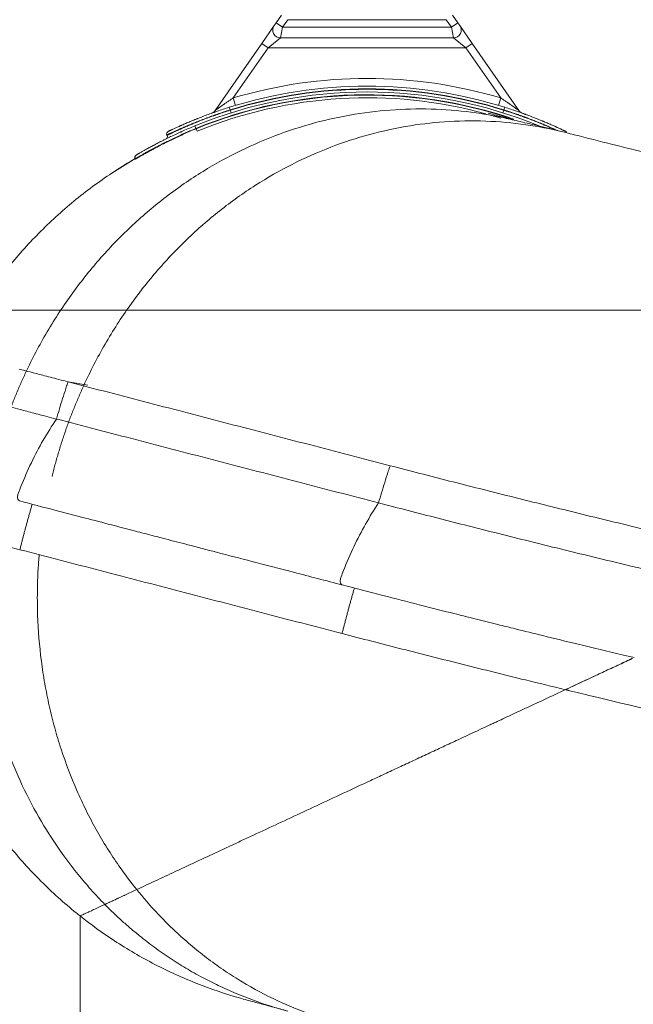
# Model space of a CAD drawing. Header units: millimetres. Extents: x 0 to 594, y 0 to 420.
# Tile 9 of 256: x 93 to 109, y 159 to 185. Entities that reach past the tile are written whole.
import ezdxf

# ---------------------------------------------------------------- set-up
doc = ezdxf.new("R2010")
doc.units = ezdxf.units.MM
doc.layers.add('1', color=7, linetype='Continuous', true_color=0xffffff)
doc.styles.add('Arial', font='txt')
doc.dimstyles.get("Standard").update_dxf_attribs({"dimtxt": 0.18, "dimasz": 0.18, "dimexe": 0.18, "dimexo": 0.0625, "dimgap": 0.09, "dimtad": 0, "dimtih": 1, "dimtoh": 1, "dimdec": 4, "dimzin": 0, "dimdsep": 46, "dimtxsty": 'Standard', "dimcen": 0.09, "dimadec": 0, "dimazin": 0, "dimtfac": 1, "dimtdec": 4, "dimtofl": 0, "dimtmove": 0, "dimatfit": 3, "dimfxl": 0, "dimtolj": 1, "dimtzin": 0, "dimarcsym": 0})

# ---------------------------------------------------------------- blocks, each defined once
blk = doc.blocks.new('_U0')
at = {"layer": '1', "color": 18, "lineweight": 18}
for p, q in [((94.85, 161.639), (94.85, 103.583)), ((318.503, 149.327), (318.503, 103.583)), ((94.85, 105.583), (168.68, 105.583)), ((318.503, 105.583), (244.674, 105.583))]:
    blk.add_line(p, q, dxfattribs=at)
at = {"layer": '1', "color": 18}
for points in [[(94.85, 105.583), (98.35, 106.521), (98.35, 104.646)], [(318.503, 105.583), (315.003, 104.646), (315.003, 106.521)]]:
    blk.add_solid(points, dxfattribs=at)
at = {"layer": '1', "color": 18, "linetype": 'Continuous', "lineweight": 13, "char_height": 3.5, "attachment_point": 7, "line_spacing_factor": 1.047437, "style": 'Arial'}
for s, insert in [('\\fArial|b0|i0;\\W1.0000;4.47', (170.366, 102.955)), ('\\fArial|b0|i0;\\W1.0000;DEFLATED TUBE LENGTH', (183.032, 102.955))]:
    blk.add_mtext(s, dxfattribs=dict(at, insert=insert))
blk = doc.blocks.new('_U10')
at = {"layer": '1', "color": 18, "lineweight": 18}
for p, q in [((202.097, 198.443), (40.244, 198.443)), ((42.244, 198.443), (42.244, 169.913)), ((42.244, 127.437), (42.244, 157.746)), ((257.513, 127.437), (40.244, 127.437))]:
    blk.add_line(p, q, dxfattribs=at)
at = {"layer": '1', "color": 18}
for points in [[(42.244, 198.443), (43.181, 194.943), (41.306, 194.943)], [(42.244, 127.437), (41.306, 130.937), (43.181, 130.937)]]:
    blk.add_solid(points, dxfattribs=at)
at = {"layer": '1', "color": 18, "linetype": 'Continuous', "lineweight": 13, "insert": (45.222, 159.404), "char_height": 3.5, "attachment_point": 7, "rotation": 90, "line_spacing_factor": 1.047437, "style": 'Arial'}
blk.add_mtext('\\fArial|b0|i0;\\W1.0000;1.42', dxfattribs=at)
blk = doc.blocks.new('_U11')
at = {"layer": '1', "color": 18, "lineweight": 18}
for p, q in [((101.5, 186.064), (50.768, 186.064)), ((52.768, 186.064), (52.768, 161.511)), ((52.768, 127.437), (52.768, 149.345)), ((257.513, 127.437), (50.768, 127.437))]:
    blk.add_line(p, q, dxfattribs=at)
at = {"layer": '1', "color": 18}
for points in [[(52.768, 186.064), (53.706, 182.564), (51.83, 182.564)], [(52.768, 127.437), (51.83, 130.937), (53.706, 130.937)]]:
    blk.add_solid(points, dxfattribs=at)
at = {"layer": '1', "color": 18, "linetype": 'Continuous', "lineweight": 13, "insert": (55.747, 151.003), "char_height": 3.5, "attachment_point": 7, "rotation": 90, "line_spacing_factor": 1.047437, "style": 'Arial'}
blk.add_mtext('\\fArial|b0|i0;\\W1.0000;1.17', dxfattribs=at)
blk = doc.blocks.new('_U13')
at = {"layer": '1', "color": 18, "lineweight": 18}
for p, q in [((128.425, 177.295), (61.388, 177.295)), ((63.388, 177.295), (63.388, 113.372)), ((257.513, 127.437), (61.388, 127.437))]:
    blk.add_line(p, q, dxfattribs=at)
at = {"layer": '1', "color": 18}
for points in [[(63.388, 177.295), (64.326, 173.795), (62.45, 173.795)], [(63.388, 127.437), (62.45, 130.937), (64.326, 130.937)]]:
    blk.add_solid(points, dxfattribs=at)
at = {"layer": '1', "color": 18, "linetype": 'Continuous', "lineweight": 13, "char_height": 3.5, "attachment_point": 7, "rotation": 90, "line_spacing_factor": 1.047437, "style": 'Arial'}
for s, insert in [('\\fArial|b0|i0;\\W1.0000;1.00', (66.367, 102.863)), ('\\fArial|b0|i0;\\W1.0000;BOW DEFLATED', (66.367, 61.499))]:
    blk.add_mtext(s, dxfattribs=dict(at, insert=insert))

msp = doc.modelspace()

# ---------------------------------------------------------------- linework, layer by layer
at = {"layer": '1', "color": 155, "linetype": 'Continuous', "lineweight": 18}
for p, q in [((99.865, 184.644), (99.914, 184.716)), ((99.914, 184.716), (100.051, 184.912)), ((104.476, 184.912), (104.613, 184.716)), ((104.613, 184.716), (104.663, 184.644)), ((99.544, 184.184), (99.865, 184.644)), ((104.663, 184.644), (104.983, 184.184)), ((100.029, 184.33), (104.498, 184.33)), ((98.339, 182.453), (99.544, 184.184)), ((104.983, 184.184), (106.188, 182.453)), ((97.099, 181.809), (97.094, 181.818)), ((96.28, 181.195), (96.275, 181.203))]:
    msp.add_line(p, q, dxfattribs=at)
at = {"layer": '1', "color": 155, "linetype": 'Continuous', "lineweight": 13}
for p, q in [((100.078, 184.601), (99.914, 184.716)), ((100.215, 184.798), (100.078, 184.601)), ((100.215, 184.798), (104.312, 184.798)), ((104.449, 184.601), (104.312, 184.798)), ((104.613, 184.716), (104.449, 184.601)), ((100.078, 184.601), (100.029, 184.33)), ((100.078, 184.601), (104.449, 184.601)), ((104.498, 184.33), (104.449, 184.601)), ((100.029, 184.33), (99.708, 184.069)), ((104.819, 184.069), (104.498, 184.33)), ((99.708, 184.069), (98.807, 182.775)), ((99.708, 184.069), (99.544, 184.184)), ((99.708, 184.069), (104.819, 184.069)), ((104.983, 184.184), (104.819, 184.069)), ((105.72, 182.775), (104.819, 184.069)), ((98.807, 182.775), (98.865, 182.583)), ((105.663, 182.583), (105.72, 182.775)), ((98.725, 182.467), (98.704, 182.534)), ((98.725, 182.467), (98.729, 182.458)), ((98.75, 182.391), (98.729, 182.458)), ((105.777, 182.391), (105.798, 182.458)), ((105.798, 182.458), (105.803, 182.467)), ((105.803, 182.467), (105.824, 182.534)), ((97.844, 181.989), (97.817, 182.054)), ((97.844, 181.989), (97.849, 181.981)), ((97.849, 181.981), (97.876, 181.916)), ((95.047, 175.351), (94.542, 175.44))]:
    msp.add_line(p, q, dxfattribs=at)
at = {"layer": '1', "color": 155, "linetype": 'Continuous', "lineweight": 18}
for centre, radius, start, end in [((100.029, 184.53), 0.2, 145.1681, 270), ((104.498, 184.53), 0.2, 270, 34.8319), ((102.264, 171.205), 11.725, 67.716, 112.284), ((102.264, 171.205), 11.875, 72.5554, 107.4446), ((102.264, 171.205), 11.575, 74.6146, 112.2765), ((98.175, 182.567), 0.2, 289.7899, 325.1681), ((106.352, 182.567), 0.2, 214.8319, 250.2101), ((102.264, 171.205), 11.575, 72.6097, 74.1705), ((97.157, 181.848), 0.07, 115.6299, 205.9696), ((107.37, 181.848), 0.07, 41.7795, 64.3701), ((97.036, 181.778), 0.07, 296.3097, 25.9696), ((96.335, 181.239), 0.07, 120.5755, 210.9196)]:
    msp.add_arc(centre, radius, start, end, dxfattribs=at)
at = {"layer": '1', "color": 155, "linetype": 'Continuous', "lineweight": 13}
for radius, start, end in [(12.075, 73.3674, 106.6326), (11.805, 72.5554, 107.4446), (11.795, 72.5627, 107.4373), (11.655, 71.0168, 112.284), (11.645, 71.395, 112.2765)]:
    msp.add_arc((102.264, 171.205), radius, start, end, dxfattribs=at)
for points, knots in [([(98.807, 182.775), (98.785, 182.76), (98.763, 182.745), (98.719, 182.716), (98.697, 182.701), (98.654, 182.672), (98.632, 182.657), (98.6, 182.635), (98.589, 182.628), (98.573, 182.617), (98.568, 182.613), (98.557, 182.605), (98.552, 182.602), (98.536, 182.591), (98.525, 182.583), (98.504, 182.569), (98.494, 182.562), (98.473, 182.547), (98.463, 182.54), (98.45, 182.531), (98.448, 182.529), (98.443, 182.526), (98.44, 182.524), (98.433, 182.519), (98.428, 182.516), (98.418, 182.509), (98.414, 182.505), (98.404, 182.499), (98.4, 182.495), (98.39, 182.489), (98.386, 182.486), (98.379, 182.481), (98.377, 182.48), (98.373, 182.477), (98.371, 182.475), (98.365, 182.471), (98.361, 182.468), (98.356, 182.464), (98.355, 182.463), (98.352, 182.462), (98.351, 182.461), (98.35, 182.46), (98.349, 182.459), (98.349, 182.459), (98.347, 182.458), (98.346, 182.457), (98.344, 182.456), (98.343, 182.455), (98.342, 182.454), (98.342, 182.454), (98.341, 182.454), (98.341, 182.454), (98.341, 182.453), (98.34, 182.453), (98.339, 182.453), (98.339, 182.453)], [0, 0, 0, 0, 0.125055, 0.125055, 0.25011, 0.25011, 0.375165, 0.375165, 0.437692, 0.437692, 0.468956, 0.468956, 0.50022, 0.50022, 0.562747, 0.562747, 0.625275, 0.625275, 0.687802, 0.687802, 0.703434, 0.703434, 0.719066, 0.719066, 0.75033, 0.75033, 0.781593, 0.781593, 0.812857, 0.812857, 0.844121, 0.844121, 0.859753, 0.859753, 0.875384, 0.875384, 0.906648, 0.906648, 0.92228, 0.92228, 0.930096, 0.934004, 0.934004, 0.937912, 0.937912, 0.953544, 0.953544, 0.969176, 0.969176, 0.973084, 0.973084, 0.976992, 0.976992, 0.984808, 1, 1, 1, 1]), ([(106.188, 182.453), (106.188, 182.453), (106.187, 182.453), (106.185, 182.455), (106.184, 182.455), (106.184, 182.455), (106.184, 182.456), (106.183, 182.456), (106.182, 182.457), (106.18, 182.458), (106.177, 182.46), (106.176, 182.461), (106.174, 182.463), (106.173, 182.463), (106.171, 182.464), (106.17, 182.465), (106.166, 182.468), (106.162, 182.471), (106.154, 182.477), (106.15, 182.48), (106.143, 182.484), (106.141, 182.486), (106.137, 182.489), (106.134, 182.49), (106.128, 182.495), (106.123, 182.499), (106.114, 182.505), (106.109, 182.509), (106.099, 182.516), (106.094, 182.519), (106.084, 182.526), (106.079, 182.529), (106.069, 182.537), (106.064, 182.54), (106.057, 182.545), (106.054, 182.547), (106.049, 182.551), (106.046, 182.553), (106.033, 182.562), (106.023, 182.569), (106.002, 182.583), (105.992, 182.591), (105.97, 182.605), (105.96, 182.613), (105.938, 182.627), (105.928, 182.635), (105.912, 182.646), (105.906, 182.65), (105.895, 182.657), (105.89, 182.661), (105.874, 182.672), (105.863, 182.679), (105.83, 182.701), (105.808, 182.716), (105.764, 182.745), (105.742, 182.76), (105.72, 182.775)], [0, 0, 0, 0, 0.030158, 0.030158, 0.037979, 0.037979, 0.04189, 0.04189, 0.0458, 0.061443, 0.061443, 0.077086, 0.077086, 0.084907, 0.084907, 0.092728, 0.092728, 0.124013, 0.124013, 0.155299, 0.155299, 0.170941, 0.170941, 0.186584, 0.186584, 0.217869, 0.217869, 0.249154, 0.249154, 0.28044, 0.28044, 0.311725, 0.311725, 0.34301, 0.34301, 0.358653, 0.358653, 0.374295, 0.374295, 0.436866, 0.436866, 0.499436, 0.499436, 0.562007, 0.562007, 0.624577, 0.624577, 0.655862, 0.655862, 0.687148, 0.687148, 0.749718, 0.749718, 0.874859, 0.874859, 1, 1, 1, 1]), ([(98.725, 182.467), (98.67, 182.449), (98.56, 182.413), (98.452, 182.376), (98.386, 182.353), (98.372, 182.348), (98.352, 182.341), (98.346, 182.339), (98.332, 182.334), (98.299, 182.322), (98.267, 182.311), (98.189, 182.282), (98.139, 182.263), (98.04, 182.226), (97.992, 182.207), (97.921, 182.179), (97.898, 182.17), (97.869, 182.159), (97.861, 182.155), (97.852, 182.152), (97.846, 182.149), (97.844, 182.148), (97.829, 182.143), (97.818, 182.138), (97.785, 182.124), (97.741, 182.107), (97.7, 182.089), (97.638, 182.064), (97.599, 182.047), (97.544, 182.023), (97.507, 182.007), (97.473, 181.992), (97.452, 181.983), (97.448, 181.981), (97.44, 181.977), (97.435, 181.975), (97.423, 181.97), (97.415, 181.966), (97.392, 181.956), (97.362, 181.942), (97.32, 181.923), (97.281, 181.906), (97.246, 181.889), (97.215, 181.875), (97.196, 181.866), (97.185, 181.861), (97.183, 181.86), (97.178, 181.858), (97.172, 181.855), (97.166, 181.852), (97.155, 181.847), (97.141, 181.84), (97.124, 181.832), (97.111, 181.826), (97.101, 181.821), (97.096, 181.818), (97.094, 181.818), (97.094, 181.818)], [0, 0, 0, 0, 0.062521, 0.125042, 0.125042, 0.140672, 0.140672, 0.148487, 0.148487, 0.156302, 0.187562, 0.187562, 0.250083, 0.250083, 0.312604, 0.312604, 0.343865, 0.343865, 0.35168, 0.355587, 0.355587, 0.359495, 0.359495, 0.375125, 0.375125, 0.406385, 0.437646, 0.437646, 0.500167, 0.500167, 0.531427, 0.562687, 0.562687, 0.570503, 0.570503, 0.578318, 0.578318, 0.593948, 0.593948, 0.625208, 0.656469, 0.687729, 0.718989, 0.75025, 0.78151, 0.78151, 0.789325, 0.789325, 0.797141, 0.812771, 0.812771, 0.844031, 0.875292, 0.906552, 0.937812, 0.969073, 1, 1, 1, 1]), ([(97.099, 181.809), (97.099, 181.809), (97.1, 181.809), (97.106, 181.812), (97.115, 181.817), (97.128, 181.823), (97.145, 181.832), (97.159, 181.838), (97.17, 181.844), (97.176, 181.847), (97.182, 181.85), (97.187, 181.852), (97.189, 181.853), (97.2, 181.858), (97.218, 181.867), (97.25, 181.882), (97.285, 181.899), (97.323, 181.917), (97.365, 181.936), (97.395, 181.95), (97.418, 181.96), (97.426, 181.964), (97.438, 181.97), (97.443, 181.971), (97.451, 181.975), (97.472, 181.985), (97.51, 182.002), (97.546, 182.018), (97.602, 182.042), (97.641, 182.059), (97.702, 182.085), (97.744, 182.102), (97.787, 182.12), (97.821, 182.134), (97.832, 182.138), (97.846, 182.144), (97.849, 182.145), (97.855, 182.148), (97.863, 182.151), (97.895, 182.164), (97.924, 182.175), (97.995, 182.203), (98.043, 182.222), (98.142, 182.259), (98.192, 182.277), (98.27, 182.305), (98.296, 182.315), (98.329, 182.326), (98.336, 182.329), (98.349, 182.333), (98.355, 182.336), (98.375, 182.342), (98.389, 182.347), (98.456, 182.37), (98.51, 182.388), (98.619, 182.423), (98.674, 182.441), (98.729, 182.458)], [0, 0, 0, 0, 0.029976, 0.061267, 0.092558, 0.123849, 0.15514, 0.186431, 0.186431, 0.202077, 0.2099, 0.2099, 0.217723, 0.217723, 0.249014, 0.280305, 0.311596, 0.342887, 0.374178, 0.405469, 0.405469, 0.421115, 0.421115, 0.428937, 0.428937, 0.43676, 0.468051, 0.499342, 0.499342, 0.561925, 0.561925, 0.593216, 0.624507, 0.624507, 0.640152, 0.640152, 0.644064, 0.644064, 0.647975, 0.655798, 0.687089, 0.687089, 0.749671, 0.749671, 0.812253, 0.812253, 0.843545, 0.843545, 0.851367, 0.851367, 0.85919, 0.85919, 0.874836, 0.874836, 0.937418, 0.937418, 1, 1, 1, 1]), ([(105.798, 182.458), (105.826, 182.449), (105.881, 182.432), (105.935, 182.415), (106.017, 182.388), (106.07, 182.37), (106.15, 182.343), (106.202, 182.325), (106.255, 182.306), (106.293, 182.292), (106.313, 182.285), (106.332, 182.278), (106.345, 182.274), (106.352, 182.271), (106.383, 182.26), (106.409, 182.25), (106.483, 182.222), (106.532, 182.203), (106.626, 182.167), (106.671, 182.148), (106.737, 182.121), (106.759, 182.112), (106.791, 182.099), (106.805, 182.093), (106.818, 182.088), (106.823, 182.086), (106.826, 182.085), (106.833, 182.081), (106.859, 182.07), (106.905, 182.051), (106.943, 182.034), (106.998, 182.01), (107.034, 181.994), (107.083, 181.972), (107.114, 181.958), (107.142, 181.945), (107.155, 181.939)], [0, 0, 0, 0, 0.050309, 0.100619, 0.100619, 0.201238, 0.201238, 0.251547, 0.301856, 0.301856, 0.327011, 0.339588, 0.339588, 0.352166, 0.352166, 0.402475, 0.402475, 0.503094, 0.503094, 0.603713, 0.603713, 0.654022, 0.654022, 0.679177, 0.685466, 0.685466, 0.691754, 0.691754, 0.704332, 0.754641, 0.80495, 0.80495, 0.905569, 0.905569, 0.955879, 1, 1, 1, 1]), ([(107.188, 181.932), (107.187, 181.932), (107.186, 181.933), (107.178, 181.937), (107.171, 181.94), (107.149, 181.95), (107.119, 181.963), (107.086, 181.978), (107.036, 182), (107.001, 182.015), (106.945, 182.039), (106.907, 182.056), (106.867, 182.073), (106.841, 182.084), (106.836, 182.086), (106.826, 182.09), (106.82, 182.092), (106.804, 182.099), (106.794, 182.103), (106.762, 182.117), (106.74, 182.125), (106.674, 182.152), (106.628, 182.171), (106.534, 182.208), (106.486, 182.226), (106.411, 182.255), (106.386, 182.264), (106.354, 182.276), (106.348, 182.278), (106.335, 182.283), (106.316, 182.29), (106.296, 182.297), (106.258, 182.312), (106.206, 182.33), (106.153, 182.349), (106.074, 182.377), (106.02, 182.395), (105.939, 182.422), (105.885, 182.44), (105.83, 182.458), (105.803, 182.467)], [0, 0, 0, 0, 0.003694, 0.003694, 0.027994, 0.027994, 0.076594, 0.125194, 0.125194, 0.222395, 0.222395, 0.270995, 0.319596, 0.319596, 0.331746, 0.331746, 0.343896, 0.343896, 0.368196, 0.368196, 0.416796, 0.416796, 0.513997, 0.513997, 0.611198, 0.611198, 0.659798, 0.659798, 0.671948, 0.671948, 0.684098, 0.708398, 0.708398, 0.756998, 0.805599, 0.805599, 0.902799, 0.902799, 0.9514, 1, 1, 1, 1]), ([(97.844, 181.989), (97.791, 181.967), (97.685, 181.922), (97.58, 181.876), (97.516, 181.847), (97.503, 181.841), (97.484, 181.833), (97.477, 181.83), (97.464, 181.824), (97.432, 181.809), (97.401, 181.795), (97.326, 181.76), (97.278, 181.737), (97.182, 181.691), (97.136, 181.669), (97.068, 181.635), (97.046, 181.624), (97.018, 181.61), (97.01, 181.605), (97.001, 181.601), (96.996, 181.599), (96.993, 181.597), (96.979, 181.59), (96.969, 181.585), (96.937, 181.568), (96.895, 181.547), (96.855, 181.526), (96.796, 181.495), (96.759, 181.475), (96.705, 181.447), (96.67, 181.428), (96.637, 181.41), (96.617, 181.399), (96.613, 181.396), (96.605, 181.392), (96.601, 181.39), (96.59, 181.383), (96.582, 181.379), (96.559, 181.367), (96.53, 181.351), (96.49, 181.328), (96.454, 181.307), (96.42, 181.288), (96.39, 181.271), (96.372, 181.26), (96.361, 181.254), (96.359, 181.253), (96.355, 181.25), (96.349, 181.247), (96.344, 181.244), (96.333, 181.237), (96.32, 181.23), (96.303, 181.22), (96.291, 181.213), (96.282, 181.207), (96.276, 181.204), (96.275, 181.203), (96.275, 181.203)], [0, 0, 0, 0, 0.062521, 0.125042, 0.125042, 0.140672, 0.140672, 0.148487, 0.148487, 0.156302, 0.187562, 0.187562, 0.250083, 0.250083, 0.312604, 0.312604, 0.343865, 0.343865, 0.35168, 0.355587, 0.355587, 0.359495, 0.359495, 0.375125, 0.375125, 0.406385, 0.437646, 0.437646, 0.500167, 0.500167, 0.531427, 0.562687, 0.562687, 0.570503, 0.570503, 0.578318, 0.578318, 0.593948, 0.593948, 0.625208, 0.656469, 0.687729, 0.718989, 0.75025, 0.78151, 0.78151, 0.789325, 0.789325, 0.797141, 0.812771, 0.812771, 0.844031, 0.875292, 0.906552, 0.937812, 0.969073, 1, 1, 1, 1]), ([(96.28, 181.195), (96.28, 181.195), (96.281, 181.196), (96.287, 181.199), (96.296, 181.204), (96.309, 181.212), (96.325, 181.221), (96.338, 181.229), (96.349, 181.235), (96.354, 181.238), (96.36, 181.242), (96.364, 181.244), (96.367, 181.245), (96.377, 181.252), (96.395, 181.262), (96.425, 181.279), (96.459, 181.299), (96.496, 181.319), (96.536, 181.342), (96.565, 181.358), (96.587, 181.371), (96.595, 181.375), (96.606, 181.381), (96.61, 181.383), (96.618, 181.388), (96.638, 181.399), (96.675, 181.419), (96.71, 181.438), (96.764, 181.467), (96.801, 181.487), (96.86, 181.517), (96.9, 181.538), (96.942, 181.56), (96.974, 181.576), (96.985, 181.582), (96.998, 181.589), (97.001, 181.59), (97.006, 181.593), (97.015, 181.597), (97.045, 181.612), (97.073, 181.626), (97.141, 181.66), (97.188, 181.683), (97.283, 181.728), (97.331, 181.751), (97.406, 181.786), (97.431, 181.798), (97.463, 181.812), (97.47, 181.815), (97.482, 181.821), (97.489, 181.824), (97.508, 181.833), (97.521, 181.839), (97.586, 181.868), (97.69, 181.914), (97.796, 181.959), (97.849, 181.981)], [0, 0, 0, 0, 0.029976, 0.061267, 0.092558, 0.123849, 0.15514, 0.186431, 0.186431, 0.202077, 0.2099, 0.2099, 0.217722, 0.217722, 0.249013, 0.280305, 0.311596, 0.342887, 0.374178, 0.405469, 0.405469, 0.421115, 0.421115, 0.428937, 0.428937, 0.43676, 0.468051, 0.499342, 0.499342, 0.561925, 0.561925, 0.593216, 0.624507, 0.624507, 0.640152, 0.640152, 0.644064, 0.644064, 0.647975, 0.655798, 0.687089, 0.687089, 0.749671, 0.749671, 0.812253, 0.812253, 0.843544, 0.843544, 0.851367, 0.851367, 0.85919, 0.85919, 0.874836, 0.874836, 0.937418, 1, 1, 1, 1]), ([(94.542, 175.44), (94.542, 175.44), (94.542, 175.44), (94.541, 175.441), (94.539, 175.44), (94.538, 175.436), (94.537, 175.433), (94.533, 175.42), (94.529, 175.409), (94.511, 175.355), (94.496, 175.311), (94.454, 175.181), (94.426, 175.094), (94.343, 174.832), (94.29, 174.656), (94.24, 174.48)], [0, 0, 0, 0, 0.000636, 0.000636, 0.004888, 0.004888, 0.013393, 0.013393, 0.047414, 0.047414, 0.183498, 0.183498, 0.455665, 0.455665, 1, 1, 1, 1]), ([(94.24, 174.48), (94, 174.127), (93.784, 173.75), (93.496, 173.15), (93.406, 172.944), (93.3, 172.679), (93.28, 172.626), (93.254, 172.559), (93.249, 172.546), (93.242, 172.518), (93.239, 172.504), (93.235, 172.461), (93.237, 172.434), (93.253, 172.389), (93.266, 172.372), (93.285, 172.364), (93.287, 172.363), (93.29, 172.362)], [0, 0, 0, 0, 0.549167, 0.549167, 0.82375, 0.82375, 0.892396, 0.892396, 0.909558, 0.909558, 0.926719, 0.926719, 0.961042, 0.961042, 0.995365, 0.995365, 1, 1, 1, 1]), ([(102.864, 173.274), (102.864, 173.274), (102.863, 173.274), (102.862, 173.274), (102.861, 173.273), (102.86, 173.269), (102.859, 173.267), (102.854, 173.253), (102.851, 173.242), (102.833, 173.188), (102.818, 173.145), (102.776, 173.014), (102.748, 172.927), (102.666, 172.665), (102.613, 172.489), (102.563, 172.313)], [0, 0, 0, 0, 0.000636, 0.000636, 0.004888, 0.004888, 0.013393, 0.013393, 0.047414, 0.047414, 0.183498, 0.183498, 0.455665, 0.455665, 1, 1, 1, 1]), ([(102.563, 172.313), (102.326, 171.959), (102.114, 171.581), (101.829, 170.98), (101.74, 170.774), (101.635, 170.509), (101.615, 170.456), (101.589, 170.389), (101.584, 170.376), (101.577, 170.348), (101.574, 170.333), (101.57, 170.291), (101.572, 170.264), (101.587, 170.219), (101.6, 170.202), (101.618, 170.194), (101.62, 170.193), (101.623, 170.193)], [0, 0, 0, 0, 0.549167, 0.549167, 0.82375, 0.82375, 0.892396, 0.892396, 0.909558, 0.909558, 0.926719, 0.926719, 0.961042, 0.961042, 0.995365, 0.995365, 1, 1, 1, 1]), ([(93.793, 170.972), (93.782, 170.851), (93.76, 170.531), (93.742, 170.01), (93.751, 169.211), (93.815, 168.42), (93.934, 167.642), (94.049, 167.068), (94.19, 166.503), (94.412, 165.764), (94.683, 165.051), (95.002, 164.367), (95.263, 163.871), (95.546, 163.392), (95.891, 162.87), (96.154, 162.519), (96.314, 162.322)], [0, 0, 0, 0, 0.037596, 0.100082, 0.162569, 0.287542, 0.350029, 0.412516, 0.475002, 0.537489, 0.662462, 0.724949, 0.787436, 0.849922, 0.912409, 1, 1, 1, 1]), ([(92.223, 170.434), (92.222, 170.385), (92.221, 170.286), (92.221, 170.138), (92.222, 169.99), (92.225, 169.842), (92.231, 169.693), (92.237, 169.544), (92.246, 169.396), (92.256, 169.247), (92.268, 169.098), (92.282, 168.949), (92.298, 168.8), (92.315, 168.652), (92.335, 168.503), (92.356, 168.355), (92.398, 168.078), (92.472, 167.675), (92.593, 167.147), (92.739, 166.621), (92.96, 165.942), (93.293, 165.116), (93.768, 164.191), (94.324, 163.314), (94.792, 162.708), (95.132, 162.319), (95.308, 162.126), (95.429, 162.001), (95.491, 161.938)], [0, 0, 0, 0, 0.015009, 0.030061, 0.045156, 0.060291, 0.075466, 0.09068, 0.10593, 0.121217, 0.136539, 0.151895, 0.167285, 0.182707, 0.198162, 0.213648, 0.229165, 0.284943, 0.341512, 0.398837, 0.456876, 0.568517, 0.684097, 0.795204, 0.911447, 0.940437, 0.969957, 1, 1, 1, 1]), ([(96.314, 162.322), (96.382, 162.237), (96.682, 161.876), (97.127, 161.408), (97.653, 160.932), (98.063, 160.598), (98.488, 160.287), (99.072, 159.904), (99.832, 159.487), (100.765, 159.094), (101.401, 158.9), (101.711, 158.821)], [0, 0, 0, 0, 0.047993, 0.20844, 0.288663, 0.368886, 0.44911, 0.529333, 0.689779, 0.850226, 1, 1, 1, 1]), ([(95.491, 161.938), (95.525, 161.903), (95.595, 161.833), (95.701, 161.73), (95.81, 161.627), (95.92, 161.525), (96.033, 161.424), (96.149, 161.324), (96.266, 161.225), (96.471, 161.057), (96.773, 160.825), (97.171, 160.547), (97.586, 160.286), (98.001, 160.052), (98.435, 159.833), (99.02, 159.57), (99.602, 159.358), (100.034, 159.232), (100.161, 159.197)], [0, 0, 0, 0, 0.026227, 0.052698, 0.079409, 0.106359, 0.133546, 0.160967, 0.188619, 0.216501, 0.303984, 0.39536, 0.481367, 0.572718, 0.65688, 0.749686, 0.927385, 1, 1, 1, 1])]:
    msp.add_open_spline(points, degree=3, knots=knots, dxfattribs=at)
at = {"layer": '1', "color": 155, "linetype": 'Continuous', "lineweight": 18}
for points, knots in [([(105.482, 182.325), (105.393, 182.341), (104.962, 182.414), (104.179, 182.496), (103.13, 182.498), (102.079, 182.393), (101.034, 182.181), (100.002, 181.859), (98.993, 181.43), (98.01, 180.889), (97.077, 180.248), (96.194, 179.502), (95.386, 178.673), (94.768, 177.903), (94.317, 177.251), (93.998, 176.738), (93.705, 176.214), (93.482, 175.764), (93.315, 175.397), (93.195, 175.116), (93.082, 174.831), (92.975, 174.545), (92.876, 174.256), (92.783, 173.965), (92.697, 173.673), (92.646, 173.477), (92.62, 173.379)], [0, 0, 0, 0, 0.017138, 0.082468, 0.148264, 0.213664, 0.278914, 0.344554, 0.410217, 0.475497, 0.542689, 0.606795, 0.673215, 0.737553, 0.770821, 0.803788, 0.836425, 0.868707, 0.885225, 0.90172, 0.91819, 0.934629, 0.951033, 0.967399, 0.983723, 1, 1, 1, 1]), ([(97.127, 181.911), (97.127, 181.912), (97.128, 181.912), (97.132, 181.914), (97.139, 181.917), (97.147, 181.921), (97.161, 181.928), (97.172, 181.933), (97.186, 181.94), (97.197, 181.945), (97.203, 181.947), (97.209, 181.95), (97.213, 181.952), (97.215, 181.953), (97.226, 181.958), (97.235, 181.963), (97.264, 181.976), (97.285, 181.986), (97.333, 182.008), (97.359, 182.02), (97.401, 182.039), (97.416, 182.045), (97.438, 182.055), (97.448, 182.06), (97.458, 182.064), (97.462, 182.066), (97.464, 182.067), (97.47, 182.069), (97.49, 182.078), (97.528, 182.095), (97.563, 182.11), (97.617, 182.133), (97.655, 182.149), (97.734, 182.182), (97.775, 182.199), (97.828, 182.221), (97.839, 182.225), (97.853, 182.23), (97.856, 182.232), (97.861, 182.234), (97.87, 182.237), (97.9, 182.249), (97.928, 182.26), (97.996, 182.287), (98.043, 182.305), (98.138, 182.34), (98.187, 182.358), (98.262, 182.385), (98.287, 182.394), (98.319, 182.406), (98.325, 182.408), (98.338, 182.412), (98.344, 182.415), (98.364, 182.421), (98.377, 182.426), (98.441, 182.448), (98.545, 182.483), (98.65, 182.517), (98.704, 182.534)], [0, 0, 0, 0, 0.02996, 0.061251, 0.061251, 0.123835, 0.123835, 0.155126, 0.186418, 0.186418, 0.202064, 0.209887, 0.209887, 0.21771, 0.21771, 0.249001, 0.249001, 0.311584, 0.311584, 0.374168, 0.374168, 0.405459, 0.405459, 0.421105, 0.425016, 0.425016, 0.428928, 0.428928, 0.436751, 0.468042, 0.499334, 0.499334, 0.561917, 0.561917, 0.624501, 0.624501, 0.640146, 0.640146, 0.644058, 0.644058, 0.647969, 0.655792, 0.687084, 0.687084, 0.749667, 0.749667, 0.81225, 0.81225, 0.843542, 0.843542, 0.851365, 0.851365, 0.859188, 0.859188, 0.874834, 0.874834, 0.937417, 1, 1, 1, 1]), ([(105.824, 182.534), (105.877, 182.517), (105.929, 182.5), (106.034, 182.466), (106.085, 182.448), (106.187, 182.413), (106.238, 182.395), (106.3, 182.373), (106.319, 182.366), (106.337, 182.359), (106.35, 182.355), (106.356, 182.352), (106.387, 182.341), (106.411, 182.332), (106.483, 182.305), (106.53, 182.287), (106.62, 182.252), (106.664, 182.234), (106.729, 182.209), (106.75, 182.2), (106.781, 182.187), (106.796, 182.181), (106.811, 182.175), (106.821, 182.17), (106.827, 182.168), (106.851, 182.158), (106.89, 182.142), (106.927, 182.126), (106.981, 182.103), (107.016, 182.088), (107.064, 182.066), (107.095, 182.053), (107.125, 182.039), (107.146, 182.03), (107.153, 182.027), (107.163, 182.022), (107.167, 182.021), (107.173, 182.017), (107.19, 182.01), (107.205, 182.003), (107.241, 181.986), (107.263, 181.976), (107.302, 181.958), (107.319, 181.95), (107.341, 181.94), (107.347, 181.937), (107.355, 181.933), (107.357, 181.932), (107.36, 181.931), (107.361, 181.93), (107.365, 181.928), (107.368, 181.927), (107.375, 181.923), (107.384, 181.919), (107.393, 181.915), (107.399, 181.912), (107.4, 181.911), (107.4, 181.911)], [0, 0, 0, 0, 0.062521, 0.062521, 0.125043, 0.125043, 0.187564, 0.187564, 0.203195, 0.21101, 0.21101, 0.218825, 0.218825, 0.250086, 0.250086, 0.312607, 0.312607, 0.375128, 0.375128, 0.406389, 0.406389, 0.42202, 0.429835, 0.429835, 0.43765, 0.43765, 0.468911, 0.500171, 0.500171, 0.562693, 0.562693, 0.593953, 0.625214, 0.625214, 0.640844, 0.640844, 0.64866, 0.64866, 0.656475, 0.687735, 0.687735, 0.750257, 0.750257, 0.812778, 0.812778, 0.844039, 0.844039, 0.851854, 0.851854, 0.859669, 0.859669, 0.8753, 0.8753, 0.90656, 0.937821, 0.969082, 1, 1, 1, 1]), ([(94.126, 172.997), (94.138, 173.046), (94.163, 173.145), (94.202, 173.292), (94.242, 173.439), (94.284, 173.585), (94.328, 173.73), (94.374, 173.875), (94.421, 174.019), (94.469, 174.162), (94.519, 174.305), (94.571, 174.447), (94.625, 174.588), (94.679, 174.728), (94.736, 174.867), (94.794, 175.005), (94.853, 175.142), (94.975, 175.416), (95.17, 175.822), (95.456, 176.352), (95.764, 176.862), (96.2, 177.515), (96.798, 178.286), (97.591, 179.128), (98.454, 179.882), (99.367, 180.532), (100.33, 181.081), (101.319, 181.52), (102.343, 181.853), (103.366, 182.073), (104.414, 182.187), (105.453, 182.19), (106.462, 182.086), (107.103, 181.955), (107.404, 181.879)], [0, 0, 0, 0, 0.00791, 0.015817, 0.023719, 0.031616, 0.039508, 0.047393, 0.055272, 0.063144, 0.071008, 0.078864, 0.086711, 0.094548, 0.102376, 0.110193, 0.117999, 0.125794, 0.15725, 0.188682, 0.220748, 0.251573, 0.313785, 0.377311, 0.439638, 0.503052, 0.565309, 0.628796, 0.69064, 0.754545, 0.815079, 0.880296, 0.943171, 1, 1, 1, 1]), ([(106.12, 182.189), (105.98, 182.227), (105.68, 182.308), (105.477, 182.363), (105.396, 182.385), (105.391, 182.386)], [0, 0, 0, 0, 0.39257, 0.960657, 1, 1, 1, 1]), ([(107.321, 181.9), (107.114, 181.951), (106.735, 182.043), (106.238, 182.162), (105.835, 182.255), (105.588, 182.304), (105.477, 182.326)], [0, 0, 0, 0, 0.300882, 0.571134, 0.805525, 1, 1, 1, 1]), ([(96.299, 181.3), (96.299, 181.3), (96.301, 181.3), (96.304, 181.302), (96.311, 181.307), (96.318, 181.311), (96.332, 181.319), (96.343, 181.325), (96.356, 181.333), (96.366, 181.339), (96.372, 181.342), (96.377, 181.345), (96.381, 181.348), (96.383, 181.349), (96.394, 181.355), (96.402, 181.36), (96.43, 181.376), (96.451, 181.388), (96.496, 181.413), (96.521, 181.427), (96.562, 181.45), (96.576, 181.458), (96.597, 181.47), (96.607, 181.475), (96.616, 181.48), (96.62, 181.482), (96.622, 181.483), (96.628, 181.487), (96.647, 181.497), (96.683, 181.517), (96.717, 181.535), (96.769, 181.563), (96.805, 181.582), (96.881, 181.621), (96.92, 181.642), (96.972, 181.668), (96.982, 181.673), (96.996, 181.68), (96.998, 181.681), (97.003, 181.684), (97.011, 181.688), (97.041, 181.702), (97.068, 181.716), (97.134, 181.748), (97.179, 181.77), (97.271, 181.814), (97.318, 181.836), (97.39, 181.869), (97.414, 181.88), (97.445, 181.894), (97.451, 181.897), (97.463, 181.902), (97.47, 181.905), (97.488, 181.913), (97.501, 181.919), (97.563, 181.947), (97.664, 181.99), (97.766, 182.033), (97.817, 182.054)], [0, 0, 0, 0, 0.02996, 0.061252, 0.061252, 0.123835, 0.123835, 0.155126, 0.186418, 0.186418, 0.202064, 0.209887, 0.209887, 0.21771, 0.21771, 0.249001, 0.249001, 0.311584, 0.311584, 0.374168, 0.374168, 0.405459, 0.405459, 0.421105, 0.425017, 0.425017, 0.428928, 0.428928, 0.436751, 0.468043, 0.499334, 0.499334, 0.561917, 0.561917, 0.624501, 0.624501, 0.640146, 0.640146, 0.644058, 0.644058, 0.647969, 0.655792, 0.687084, 0.687084, 0.749667, 0.749667, 0.81225, 0.81225, 0.843542, 0.843542, 0.851365, 0.851365, 0.859188, 0.859188, 0.874834, 0.874834, 0.937417, 1, 1, 1, 1]), ([(119.773, 178.98), (119.677, 179.001), (118.962, 179.154), (117.593, 179.452), (115.648, 179.888), (113.61, 180.359), (111.587, 180.842), (109.571, 181.334), (108.201, 181.676), (107.476, 181.861), (107.404, 181.879)], [0, 0, 0, 0, 0.021761, 0.162324, 0.313656, 0.475684, 0.649417, 0.81105, 0.981217, 1, 1, 1, 1]), ([(96.289, 181.217), (96.103, 181.109), (95.574, 180.784), (94.738, 180.175), (93.824, 179.35), (92.999, 178.436), (92.278, 177.446), (91.839, 176.693), (91.63, 176.28), (91.602, 176.223)], [0, 0, 0, 0, 0.093832, 0.269502, 0.445172, 0.620842, 0.796512, 0.972182, 1, 1, 1, 1]), ([(91.602, 176.223), (91.63, 176.28), (91.839, 176.693), (92.278, 177.446), (92.999, 178.436), (93.824, 179.35), (94.738, 180.175), (95.569, 180.78), (96.092, 181.103), (96.273, 181.208)], [0, 0, 0, 0, 0.027894, 0.204044, 0.380195, 0.556345, 0.732496, 0.908646, 1, 1, 1, 1]), ([(113.995, 170.567), (113.477, 170.684), (111.846, 171.056), (109.693, 171.564), (107.542, 172.088), (105.954, 172.483), (104.391, 172.878), (103.371, 173.142), (102.864, 173.274)], [0, 0, 0, 0, 0.133384, 0.422256, 0.566692, 0.711128, 0.855564, 1, 1, 1, 1]), ([(93.29, 172.362), (93.592, 172.284), (94.157, 172.136), (94.948, 171.931), (95.625, 171.754), (96.188, 171.608), (96.65, 171.487), (97.118, 171.365), (97.686, 171.218), (98.432, 171.023), (99.344, 170.786), (100.423, 170.505), (101.204, 170.302), (101.623, 170.193)], [0, 0, 0, 0, 0.108832, 0.203935, 0.285307, 0.35295, 0.406863, 0.452073, 0.521891, 0.61152, 0.721014, 0.850473, 1, 1, 1, 1]), ([(112.511, 169.875), (112.401, 169.9), (111.176, 170.182), (109.415, 170.598), (107.257, 171.123), (105.663, 171.519), (104.095, 171.916), (103.071, 172.18), (102.563, 172.313)], [0, 0, 0, 0, 0.031823, 0.354548, 0.515911, 0.677274, 0.838637, 1, 1, 1, 1]), ([(90.396, 171.856), (90.372, 171.546), (90.361, 171.24), (90.361, 170.588), (90.392, 169.876), (90.541, 168.78), (90.8, 167.67), (91.175, 166.564), (91.668, 165.478), (92.278, 164.431), (92.999, 163.441), (93.824, 162.526), (94.465, 161.948), (94.817, 161.666), (94.85, 161.639)], [0, 0, 0, 0, 0.08646, 0.08646, 0.186806, 0.287151, 0.387496, 0.487842, 0.588187, 0.688532, 0.788878, 0.889223, 0.989569, 1, 1, 1, 1]), ([(94.85, 161.639), (94.817, 161.666), (94.465, 161.948), (93.824, 162.526), (92.999, 163.441), (92.278, 164.431), (91.668, 165.478), (91.175, 166.564), (90.8, 167.67), (90.541, 168.78), (90.392, 169.876), (90.361, 170.588), (90.361, 171.24), (90.372, 171.546), (90.396, 171.856)], [0, 0, 0, 0, 0.010431, 0.110777, 0.211122, 0.311468, 0.411813, 0.512158, 0.612504, 0.712849, 0.813194, 0.91354, 0.91354, 1, 1, 1, 1]), ([(101.623, 170.193), (101.972, 170.102), (102.631, 169.931), (103.564, 169.692), (104.372, 169.488), (105.05, 169.318), (105.61, 169.179), (106.179, 169.038), (106.872, 168.867), (107.79, 168.644), (108.577, 168.455), (109.062, 168.34), (109.167, 168.315)], [0, 0, 0, 0, 0.14474, 0.271548, 0.380028, 0.470201, 0.542096, 0.602282, 0.69514, 0.814365, 0.959996, 1, 1, 1, 1]), ([(107.388, 167.486), (107.044, 167.569), (106.158, 167.786), (104.747, 168.136), (103.164, 168.537), (102.131, 168.804), (101.619, 168.937)], [0, 0, 0, 0, 0.173893, 0.449262, 0.724631, 1, 1, 1, 1]), ([(96.314, 162.322), (96.47, 162.394), (96.631, 162.47), (96.88, 162.586), (96.964, 162.625), (97.135, 162.705), (97.222, 162.745), (97.398, 162.827), (97.487, 162.869), (97.668, 162.953), (97.76, 162.996), (98.038, 163.126), (98.229, 163.215), (98.522, 163.352), (98.621, 163.398), (98.746, 163.456), (98.771, 163.468), (98.822, 163.491), (98.847, 163.503), (98.923, 163.538), (98.974, 163.562), (99.229, 163.681), (99.437, 163.778), (99.86, 163.976), (100.076, 164.076), (100.513, 164.28), (100.958, 164.487), (101.646, 164.808), (102.119, 165.029), (102.479, 165.197), (102.6, 165.253), (102.844, 165.367), (102.967, 165.424), (103.214, 165.539), (103.338, 165.597), (103.589, 165.714), (103.716, 165.773), (103.97, 165.892), (104.099, 165.952), (104.293, 166.042), (104.358, 166.073), (104.488, 166.133), (104.553, 166.164), (104.882, 166.317), (105.149, 166.442), (105.454, 166.584), (105.488, 166.6), (105.555, 166.631), (105.658, 166.679), (105.76, 166.727), (105.965, 166.822), (106.377, 167.014), (106.795, 167.209), (107.356, 167.471), (107.639, 167.603), (108.21, 167.869), (108.497, 168.003), (108.895, 168.189), (109.004, 168.239), (109.113, 168.29)], [0, 0, 0, 0, 0.054428, 0.054428, 0.081642, 0.081642, 0.108855, 0.108855, 0.136069, 0.136069, 0.163283, 0.163283, 0.217711, 0.217711, 0.244925, 0.244925, 0.251728, 0.251728, 0.258532, 0.258532, 0.272138, 0.272138, 0.326566, 0.326566, 0.380994, 0.380994, 0.435422, 0.489849, 0.544277, 0.544277, 0.571491, 0.571491, 0.598705, 0.598705, 0.625918, 0.625918, 0.653132, 0.653132, 0.680346, 0.680346, 0.693953, 0.693953, 0.70756, 0.70756, 0.761988, 0.761988, 0.768791, 0.768791, 0.775595, 0.789202, 0.789202, 0.816415, 0.870843, 0.870843, 0.925271, 0.925271, 0.979698, 0.979698, 1, 1, 1, 1]), ([(109.11, 168.289), (109.002, 168.238), (108.894, 168.188), (108.497, 168.003), (108.21, 167.869), (107.639, 167.603), (107.356, 167.471), (106.795, 167.209), (106.377, 167.014), (105.965, 166.822), (105.76, 166.727), (105.658, 166.679), (105.555, 166.631), (105.488, 166.6), (105.454, 166.584), (105.149, 166.442), (104.882, 166.317), (104.553, 166.164), (104.488, 166.133), (104.358, 166.073), (104.293, 166.042), (104.099, 165.952), (103.97, 165.892), (103.716, 165.773), (103.589, 165.714), (103.338, 165.597), (103.214, 165.539), (102.967, 165.424), (102.844, 165.367), (102.6, 165.253), (102.479, 165.197), (102.119, 165.029), (101.646, 164.808), (100.958, 164.487), (100.513, 164.28), (100.076, 164.076), (99.86, 163.976), (99.437, 163.778), (99.229, 163.681), (98.974, 163.562), (98.923, 163.538), (98.847, 163.503), (98.822, 163.491), (98.771, 163.468), (98.746, 163.456), (98.621, 163.398), (98.522, 163.352), (98.229, 163.215), (98.038, 163.126), (97.76, 162.996), (97.668, 162.953), (97.487, 162.869), (97.398, 162.827), (97.222, 162.745), (97.135, 162.705), (96.964, 162.625), (96.88, 162.586), (96.631, 162.47), (96.47, 162.394), (96.314, 162.322)], [0, 0, 0, 0, 0.020142, 0.020142, 0.074578, 0.074578, 0.129015, 0.129015, 0.183451, 0.21067, 0.21067, 0.224279, 0.231083, 0.231083, 0.237888, 0.237888, 0.292324, 0.292324, 0.305934, 0.305934, 0.319543, 0.319543, 0.346761, 0.346761, 0.373979, 0.373979, 0.401198, 0.401198, 0.428416, 0.428416, 0.455634, 0.455634, 0.510071, 0.564507, 0.618944, 0.618944, 0.673381, 0.673381, 0.727817, 0.727817, 0.741426, 0.741426, 0.748231, 0.748231, 0.755035, 0.755035, 0.782254, 0.782254, 0.83669, 0.83669, 0.863909, 0.863909, 0.891127, 0.891127, 0.918345, 0.918345, 0.945563, 0.945563, 1, 1, 1, 1]), ([(107.388, 167.486), (107.619, 167.594), (107.852, 167.702), (108.202, 167.866), (108.32, 167.92), (108.495, 168.002), (108.554, 168.03), (108.672, 168.084), (108.841, 168.163), (109.011, 168.243), (109.122, 168.294)], [0, 0, 0, 0, 0.404951, 0.404951, 0.607426, 0.607426, 0.708663, 0.708663, 0.809901, 1, 1, 1, 1]), ([(109.111, 168.289), (109.004, 168.239), (108.838, 168.162), (108.672, 168.084), (108.554, 168.03), (108.495, 168.002), (108.32, 167.92), (108.202, 167.866), (107.852, 167.702), (107.619, 167.594), (107.388, 167.486)], [0, 0, 0, 0, 0.185149, 0.287006, 0.287006, 0.388862, 0.388862, 0.592575, 0.592575, 1, 1, 1, 1]), ([(114.742, 165.783), (113.594, 166.036), (111.314, 166.55), (108.884, 167.124), (107.589, 167.437), (107.388, 167.486)], [0, 0, 0, 0, 0.457822, 0.915644, 1, 1, 1, 1]), ([(96.314, 162.322), (96.265, 162.299), (96.215, 162.276), (96.119, 162.231), (96.073, 162.209), (96.005, 162.178), (95.983, 162.167), (95.94, 162.147), (95.918, 162.137), (95.877, 162.118), (95.857, 162.109), (95.827, 162.095), (95.818, 162.09), (95.799, 162.082), (95.789, 162.077), (95.743, 162.056), (95.709, 162.04), (95.662, 162.018), (95.647, 162.011), (95.626, 162.001), (95.62, 161.998), (95.61, 161.993), (95.606, 161.992), (95.6, 161.989), (95.597, 161.987), (95.581, 161.98), (95.57, 161.975), (95.549, 161.965), (95.539, 161.961), (95.526, 161.954), (95.522, 161.952), (95.514, 161.949), (95.51, 161.947), (95.504, 161.944), (95.501, 161.943), (95.495, 161.94), (95.493, 161.939), (95.491, 161.938)], [0, 0, 0, 0, 0.125, 0.125, 0.25, 0.25, 0.3125, 0.3125, 0.375, 0.375, 0.4375, 0.4375, 0.46875, 0.46875, 0.5, 0.5, 0.625, 0.625, 0.6875, 0.6875, 0.71875, 0.71875, 0.734375, 0.734375, 0.75, 0.75, 0.8125, 0.8125, 0.875, 0.875, 0.90625, 0.90625, 0.9375, 0.9375, 0.96875, 0.96875, 1, 1, 1, 1]), ([(95.491, 161.938), (95.493, 161.939), (95.495, 161.94), (95.501, 161.943), (95.504, 161.944), (95.51, 161.947), (95.514, 161.949), (95.522, 161.952), (95.526, 161.954), (95.539, 161.961), (95.549, 161.965), (95.57, 161.975), (95.581, 161.98), (95.597, 161.987), (95.6, 161.989), (95.606, 161.992), (95.61, 161.993), (95.62, 161.998), (95.626, 162.001), (95.647, 162.011), (95.662, 162.018), (95.709, 162.04), (95.743, 162.056), (95.789, 162.077), (95.799, 162.082), (95.818, 162.09), (95.827, 162.095), (95.857, 162.109), (95.877, 162.118), (95.918, 162.137), (95.94, 162.147), (95.983, 162.167), (96.005, 162.178), (96.073, 162.209), (96.119, 162.231), (96.215, 162.276), (96.265, 162.299), (96.314, 162.322)], [0, 0, 0, 0, 0.03125, 0.03125, 0.0625, 0.0625, 0.09375, 0.09375, 0.125, 0.125, 0.1875, 0.1875, 0.25, 0.25, 0.265625, 0.265625, 0.28125, 0.28125, 0.3125, 0.3125, 0.375, 0.375, 0.5, 0.5, 0.53125, 0.53125, 0.5625, 0.5625, 0.625, 0.625, 0.6875, 0.6875, 0.75, 0.75, 0.875, 0.875, 1, 1, 1, 1]), ([(95.491, 161.938), (95.462, 161.925), (95.435, 161.912), (95.382, 161.887), (95.357, 161.876), (95.309, 161.853), (95.263, 161.832), (95.221, 161.812), (95.16, 161.784), (95.124, 161.767), (95.083, 161.748), (95.075, 161.744), (95.059, 161.737), (95.052, 161.733), (95.03, 161.723), (95.016, 161.716), (94.977, 161.698), (94.955, 161.688), (94.917, 161.67), (94.901, 161.663), (94.876, 161.651), (94.866, 161.647), (94.857, 161.642), (94.852, 161.64), (94.85, 161.639), (94.85, 161.639)], [0, 0, 0, 0, 0.062534, 0.062534, 0.125069, 0.125069, 0.187603, 0.250137, 0.250137, 0.375206, 0.375206, 0.406473, 0.406473, 0.43774, 0.43774, 0.500274, 0.500274, 0.625343, 0.625343, 0.750412, 0.750412, 0.87548, 0.87548, 0.938015, 1, 1, 1, 1]), ([(94.85, 161.639), (94.85, 161.639), (94.852, 161.64), (94.857, 161.642), (94.866, 161.647), (94.876, 161.651), (94.901, 161.663), (94.917, 161.67), (94.955, 161.688), (94.977, 161.698), (95.016, 161.716), (95.03, 161.723), (95.052, 161.733), (95.059, 161.737), (95.075, 161.744), (95.083, 161.748), (95.124, 161.767), (95.16, 161.784), (95.221, 161.812), (95.263, 161.832), (95.309, 161.853), (95.357, 161.876), (95.382, 161.887), (95.435, 161.912), (95.462, 161.925), (95.491, 161.938)], [0, 0, 0, 0, 0.060238, 0.122888, 0.122888, 0.24819, 0.24819, 0.373492, 0.373492, 0.498793, 0.498793, 0.561444, 0.561444, 0.59277, 0.59277, 0.624095, 0.624095, 0.749397, 0.749397, 0.812048, 0.874698, 0.874698, 0.937349, 0.937349, 1, 1, 1, 1]), ([(94.85, 161.639), (95.137, 161.412), (95.764, 160.959), (96.775, 160.37), (97.861, 159.877), (98.73, 159.583), (99.231, 159.449), (99.362, 159.416)], [0, 0, 0, 0, 0.210762, 0.445975, 0.681189, 0.916402, 1, 1, 1, 1]), ([(99.362, 159.416), (99.231, 159.449), (98.73, 159.583), (97.861, 159.877), (96.775, 160.37), (95.764, 160.959), (95.137, 161.412), (94.85, 161.639)], [0, 0, 0, 0, 0.083598, 0.318811, 0.554025, 0.789238, 1, 1, 1, 1]), ([(99.352, 159.419), (99.352, 159.418), (99.383, 159.409), (99.568, 159.359), (99.858, 159.28), (100.124, 159.207), (100.214, 159.183)], [0, 0, 0, 0, 0.213648, 0.534101, 0.854758, 1, 1, 1, 1])]:
    msp.add_open_spline(points, degree=3, knots=knots, dxfattribs=at)
for points in [[(94.542, 175.44), (94.374, 175.484), (94.068, 175.564), (93.697, 175.66), (93.424, 175.732), (93.313, 175.76), (93.278, 175.77)], [(102.864, 173.274), (102.163, 173.456), (100.773, 173.818), (98.696, 174.359), (96.619, 174.9), (95.234, 175.26), (94.542, 175.44)], [(94.24, 174.48), (94.068, 174.525), (93.751, 174.607), (93.371, 174.706), (93.091, 174.779), (92.976, 174.809), (92.941, 174.818)], [(102.563, 172.313), (101.861, 172.495), (100.471, 172.857), (98.393, 173.398), (96.316, 173.939), (94.932, 174.3), (94.24, 174.48)], [(93.295, 171.104), (93.118, 171.15), (92.789, 171.236), (92.396, 171.338), (92.107, 171.414), (91.988, 171.445), (91.952, 171.454)], [(101.619, 168.937), (100.918, 169.119), (99.526, 169.482), (97.448, 170.023), (95.372, 170.564), (93.987, 170.924), (93.295, 171.104)]]:
    msp.add_open_spline(points, degree=3, dxfattribs=at)
at = {"layer": '1', "color": 155, "linetype": 'Continuous', "lineweight": 13}
for points, weights in [([(93.613, 172.279), (93.5, 171.889), (93.394, 171.498), (93.295, 171.104)], [0.999547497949, 0.999445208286, 0.999596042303, 1]), ([(101.937, 170.111), (101.825, 169.722), (101.719, 169.33), (101.619, 168.937)], [0.999547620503, 0.999445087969, 0.999595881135, 1])]:
    msp.add_rational_spline(points, weights, degree=3, dxfattribs=at)
msp.add_open_spline([(107.396, 167.489), (107.425, 167.482), (107.454, 167.475), (107.483, 167.468)], degree=3, dxfattribs=at)

# ---------------------------------------------------------------- dimensions: what is measured, and where the dimension line sits
at = {"layer": '1', "color": 18, "linetype": 'Continuous', "lineweight": 13}
for base, p2, picture, middle in [((42.244, 198.443), (202.097, 198.443), '_U10', (42.244, 163.829)), ((52.768, 186.064), (102.264, 186.064), '_U11', (52.768, 155.428))]:
    dim = msp.add_linear_dim(base=base, p1=(257.513, 127.437), p2=p2, angle=90, dimstyle='Standard', override={"dimtxt": 3.5, "dimasz": 3.5, "dimexe": 2, "dimexo": 0, "dimgap": 1.5, "dimtih": 0, "dimtoh": 0, "dimdec": 2, "dimlfac": 0.02, "dimdsep": 46, "dimlunit": 2, "dimtxsty": 'Arial', "dimsah": 1, "dimse1": 0, "dimse2": 0, "dimsd1": 0, "dimsd2": 0, "dimclrd": 18, "dimclre": 18, "dimclrt": 18, "dimtol": 0, "dimtm": -0.1, "dimtfac": 1, "dimtdec": 2, "dimtofl": 1, "dimtmove": 0, "dimlwd": 18, "dimlwe": 18}, dxfattribs=at)
    dim.commit()
    dim.dimension.update_dxf_attribs({"geometry": picture, "text_midpoint": middle, "dimtype": 160})
dim = msp.add_linear_dim(base=(63.388, 177.295), p1=(257.513, 127.437), p2=(128.425, 177.295), angle=90, text='\\fArial|b0|i0;\\C18;{\\H1.00x;\\fArial|b0|i0;BOW DEFLATED\\fArial|b0|i0;}\\C18; <> ', dimstyle='Standard', override={"dimtxt": 3.5, "dimasz": 3.5, "dimexe": 2, "dimexo": 0, "dimgap": 1.5, "dimtih": 0, "dimtoh": 0, "dimdec": 2, "dimlfac": 0.02, "dimdsep": 46, "dimlunit": 2, "dimtxsty": 'Arial', "dimsah": 1, "dimse1": 0, "dimse2": 0, "dimsd1": 0, "dimsd2": 0, "dimclrd": 18, "dimclre": 18, "dimclrt": 18, "dimtol": 0, "dimtm": -0.1, "dimtfac": 1, "dimtdec": 2, "dimtofl": 1, "dimtmove": 0, "dimlwd": 18, "dimlwe": 18}, dxfattribs=at)
dim.commit()
dim.dimension.update_dxf_attribs({"geometry": '_U13', "text_midpoint": (63.388, 86.607), "dimtype": 160})
dim = msp.add_linear_dim(base=(318.503, 105.583), p1=(94.85, 161.639), p2=(318.503, 149.327), text=' <> \\fArial|b0|i0;\\C18;{\\H1.00x;\\fArial|b0|i0;DEFLATED TUBE LENGTH\\fArial|b0|i0;}\\C18;', dimstyle='Standard', override={"dimtxt": 3.5, "dimasz": 3.5, "dimexe": 2, "dimexo": 0, "dimgap": 1.5, "dimtih": 1, "dimtoh": 1, "dimdec": 2, "dimlfac": 0.02, "dimdsep": 46, "dimlunit": 2, "dimtxsty": 'Arial', "dimsah": 1, "dimse1": 0, "dimse2": 0, "dimsd1": 0, "dimsd2": 0, "dimclrd": 18, "dimclre": 18, "dimclrt": 18, "dimtol": 0, "dimtm": -0.1, "dimtfac": 1, "dimtdec": 2, "dimtofl": 1, "dimtmove": 0, "dimlwd": 18, "dimlwe": 18}, dxfattribs=at)
dim.commit()
dim.dimension.update_dxf_attribs({"geometry": '_U0', "text_midpoint": (206.677, 105.583), "dimtype": 160})

doc.saveas('drawing.dxf')
